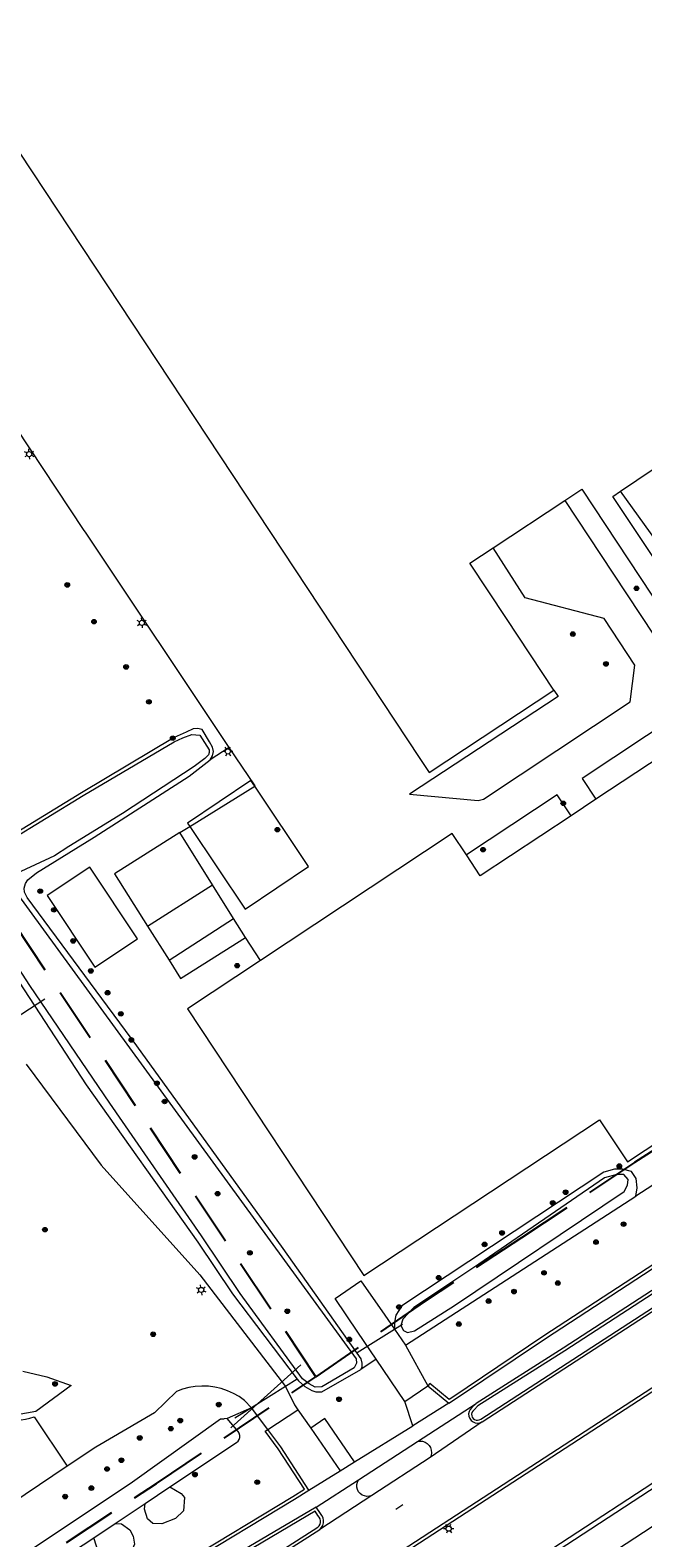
# Model space of a CAD drawing. Header units: metres. Extents: x 89872 to 94585, y 463299 to 469000.
# Tile 47 of 230: x 91227 to 91299, y 464195 to 464371. Entities that reach past the tile are written whole.
import ezdxf
from ezdxf.enums import TextEntityAlignment as Align

# ---------------------------------------------------------------- set-up
doc = ezdxf.new("R2010")
doc.units = ezdxf.units.M
doc.linetypes.add('HIDDEN', pattern=[9.525, 6.35, -3.175])
doc.layers.get('0').update_dxf_attribs({"linetype": 'CONTINUOUS'})
for name, color, linetype, lineweight in [('B-WE-GR-BEPLANTING_CULTUUR-G', 251, 'CONTINUOUS', 13), ('B-WE-GR-BOOM-S', 251, 'CONTINUOUS', 13), ('B-WE-GR-HAAG-G', 251, 'CONTINUOUS', 13), ('B-WE-IE-TERREINAFSCHEIDING-G', 251, 'CONTINUOUS', 13), ('B-WE-IE-TERREINAFSCHEIDING_KUNSTMATIG_HEKWERK-G', 251, 'CONTINUOUS', 13), ('B-WE-KL-ET_LS_OV_LICHTMAST-S', 251, 'CONTINUOUS', 13), ('B-WE-KW-KUNSTWERK_DUIKER-G', 251, 'CONTINUOUS', 13), ('B-WE-OG-TOPOGRAFIE_BEBOUWING-GV', 251, 'CONTINUOUS', 13), ('B-WE-OG-TOPOGRAFIE_BEBOUWING_LUIFEL-GV', 251, 'CONTINUOUS', 13), ('B-WE-OG-TOPOGRAFIE_STRAATNAAM-T18', 251, 'CONTINUOUS', 13), ('B-WE-OG-TOPOGRAFIE_WATER-GV', 251, 'CONTINUOUS', 13), ('B-WE-VH-VERHARDING-GV', 251, 'CONTINUOUS', 13), ('Percelen', 10, 'HIDDEN', 25)]:
    doc.layers.add(name, color=color, linetype=linetype, lineweight=lineweight)
doc.styles.get("Standard").update_dxf_attribs({"font": 'isocp.shx'})

# ---------------------------------------------------------------- blocks, each defined once
blk = doc.blocks.new('Q_BOOM')
for radius in [0.27, 0.18, 0.09]:
    blk.add_circle((0, 0), radius)
blk = doc.blocks.new('Q_LICHTMAST')
for points in [[(-0.26, 0.15), (-0.52, 0.3)], [(0, 0.3), (0, 0.6)], [(0.26, 0.15), (0.52, 0.3)], [(-0.26, -0.15), (-0.52, -0.3)], [(0, -0.3), (0, -0.6)], [(0.26, -0.15), (0.52, -0.3)]]:
    blk.add_lwpolyline(points)
blk.add_circle((0, 0), 0.3)

msp = doc.modelspace()

# ---------------------------------------------------------------- linework, layer by layer
at = {"layer": 'B-WE-GR-BEPLANTING_CULTUUR-G'}
for p, q in [((91250.09, 464287.07), (91247.86, 464285.61)), ((91246.65, 464225.37), (91256.66, 464212.3)), ((91267.29, 464215.51), (91265.48, 464214.29)), ((91258.04, 464213.17), (91256.66, 464212.3)), ((91256.66, 464212.3), (91252.69, 464209.82)), ((91256.66, 464212.3), (91257.72, 464210.17)), ((91252.69, 464209.82), (91249.85, 464208.54)), ((91254.6, 464207.27), (91252.69, 464209.82)), ((91257.72, 464210.17), (91258.14, 464209.56))]:
    msp.add_line(p, q, dxfattribs=at)
for points in [[(91346.8, 464257.41), (91346.71, 464257.34), (91335.73, 464250.03), (91311.9, 464234.5), (91286.93, 464218.22), (91276.15, 464210.99), (91275.84, 464210.78), (91273.57, 464212.66), (91273.35, 464212.39)], [(91330.01, 464255.37), (91321.59, 464250), (91297.68, 464234.55)], [(91226.31, 464250), (91235.1, 464238.21), (91246.65, 464225.37)], [(91279.53, 464208.48), (91321.31, 464235.56), (91320.51, 464236.84), (91307.85, 464228.46), (91289.36, 464216.49), (91279.2, 464210.04), (91278.75, 464209.59), (91278.59, 464209.42), (91278.51, 464209.26), (91278.47, 464209.08), (91278.49, 464208.89), (91278.55, 464208.72), (91278.66, 464208.57), (91278.8, 464208.45), (91278.98, 464208.38), (91279.16, 464208.36), (91279.34, 464208.39), (91279.53, 464208.48)], [(91274.13, 464184.3), (91269.24, 464191.99), (91333, 464233.41), (91334.76, 464234.54), (91335.05, 464234.07), (91339.82, 464232.47), (91342.33, 464228.88)], [(91342.33, 464228.88), (91337.62, 464225.8), (91315.45, 464211.28), (91274.13, 464184.3)], [(91252.69, 464209.82), (91251.88, 464210.68), (91251.25, 464211.12), (91250.59, 464211.5), (91249.88, 464211.81), (91249.16, 464212.06), (91248.41, 464212.23), (91247.65, 464212.33), (91246.88, 464212.35), (91246.12, 464212.3), (91245.36, 464212.18), (91244.62, 464211.98), (91243.9, 464211.72), (91241.35, 464209.24), (91234.47, 464205.2), (91231.12, 464202.98)], [(91183.49, 464164.3), (91238.78, 464201.15), (91249.06, 464208.51), (91249.48, 464208.53)], [(91264.76, 464203.49), (91261.28, 464208.55), (91259.63, 464207.41)], [(91211.21, 464173.23), (91212.6, 464171.08), (91216.71, 464173.78), (91232.43, 464184.07), (91245.03, 464191.86), (91257.54, 464199.42), (91258.92, 464200.28), (91255.84, 464205.03), (91254.31, 464207.06), (91254.6, 464207.27)], [(91243.15, 464200.55), (91244.45, 464199.78), (91244.84, 464199.31), (91244.74, 464197.77), (91243.81, 464196.88), (91242.19, 464196.23), (91241.15, 464196.28), (91240.51, 464196.84), (91240.17, 464197.96), (91240.24, 464198.61)], [(91239.88, 464183.02), (91242.52, 464184.74), (91249.35, 464189), (91253.02, 464191.25), (91253.07, 464191.14), (91260.47, 464195.86), (91260.62, 464196.02), (91260.73, 464196.19), (91260.79, 464196.39), (91260.79, 464196.6), (91260.74, 464196.81), (91260.63, 464197.01), (91260.48, 464197.23), (91260.15, 464197.7), (91251.9, 464192.85), (91246.73, 464189.64), (91239.47, 464185.25), (91237.2, 464183.78), (91237.34, 464183.55), (91239.88, 464183.02)], [(91236.74, 464196.27), (91237.47, 464196.23), (91238.45, 464195.53), (91238.84, 464194.78), (91238.99, 464193.85), (91238.7, 464193.1), (91236.48, 464191.93), (91235.55, 464192.02), (91234.81, 464192.77), (91234.24, 464194.6)]]:
    msp.add_lwpolyline(points, dxfattribs=at)
at = {"layer": 'B-WE-GR-HAAG-G'}
msp.add_lwpolyline([(91225.94, 464214.08), (91228.73, 464213.45), (91231.58, 464212.4), (91227.44, 464209.39), (91224.62, 464208.87)], dxfattribs=at)
at = {"layer": 'B-WE-IE-TERREINAFSCHEIDING-G'}
for p, q in [((91270.74, 464217.15), (91273.35, 464212.39)), ((91270.63, 464210.55), (91267.29, 464215.51)), ((91254.6, 464207.27), (91258.14, 464209.56)), ((91258.14, 464209.56), (91259.63, 464207.41)), ((91259.63, 464207.41), (91263.06, 464202.43))]:
    msp.add_line(p, q, dxfattribs=at)
for points in [[(91267.29, 464215.51), (91265.16, 464218.66), (91262.51, 464222.6), (91265.5, 464224.68), (91268.3, 464220.65), (91269.44, 464219.02)], [(91259.41, 464200.17), (91256.12, 464205.23), (91254.6, 464207.27)]]:
    msp.add_lwpolyline(points, dxfattribs=at)
at = {"layer": 'B-WE-IE-TERREINAFSCHEIDING_KUNSTMATIG_HEKWERK-G'}
msp.add_line((91252.69, 464209.82), (91250.75, 464208.6), dxfattribs=at)
at = {"layer": 'B-WE-KW-KUNSTWERK_DUIKER-G'}
for p, q in [((91215.96, 464249.5), (91228.49, 464257.67)), ((91270.39, 464219.57), (91265.05, 464216.26)), ((91258.47, 464214.83), (91250.27, 464207.47))]:
    msp.add_line(p, q, dxfattribs=at)
at = {"layer": 'B-WE-OG-TOPOGRAFIE_BEBOUWING-GV'}
for p, q in [((91295.88, 464317.02), (91301.63, 464320.9)), ((91280.98, 464310.42), (91289.37, 464315.96)), ((91304.28, 464288.43), (91293.02, 464280.99)), ((91293.02, 464280.99), (91290.12, 464279.06)), ((91248.15, 464270.97), (91244.31, 464277.09)), ((91239.35, 464264.67), (91233.77, 464273.07)), ((91240.53, 464266.17), (91248.15, 464270.97)), ((91250.61, 464267.04), (91248.15, 464270.97)), ((91240.53, 464266.17), (91243.05, 464262.16)), ((91243.05, 464262.16), (91250.61, 464267.04)), ((91252.01, 464264.82), (91250.61, 464267.04))]:
    msp.add_line(p, q, dxfattribs=at)
for points in [[(91255.76, 464398.79), (91215.29, 464372.09), (91272.4, 464285.77), (91273.5, 464284.11), (91288.09, 464293.77)], [(91289.37, 464315.96), (91291.37, 464317.28), (91305.04, 464296.61)], [(91300.3, 464308.45), (91294.99, 464316.42), (91295.88, 464317.02)], [(91288.09, 464293.77), (91282.55, 464302.15), (91278.27, 464308.63), (91280.98, 464310.42)], [(91290.12, 464279.06), (91279.48, 464272.03), (91277.86, 464274.48)], [(91244.31, 464277.09), (91236.68, 464272.29), (91240.53, 464266.17)], [(91277.86, 464274.48), (91276.19, 464277), (91253.75, 464262.15)], [(91233.77, 464273.07), (91228.78, 464269.75), (91234.36, 464261.35), (91239.35, 464264.67)], [(91243.05, 464262.16), (91244.39, 464260.03), (91252.01, 464264.82)], [(91253.75, 464262.15), (91245.2, 464256.49), (91265.85, 464225.28), (91293.43, 464243.51), (91296.7, 464238.57), (91327.25, 464258.75)]]:
    msp.add_lwpolyline(points, dxfattribs=at)
at = {"layer": 'B-WE-OG-TOPOGRAFIE_BEBOUWING_LUIFEL-GV'}
msp.add_line((91245.48, 464277.82), (91251.97, 464268.15), dxfattribs=at)
for points in [[(91253.07, 464282.53), (91252.64, 464283.18), (91245.22, 464278.2), (91245.48, 464277.82)], [(91251.97, 464268.15), (91259.39, 464273.13), (91253.07, 464282.53)]]:
    msp.add_lwpolyline(points, dxfattribs=at)
at = {"layer": 'B-WE-OG-TOPOGRAFIE_STRAATNAAM-T18'}
msp.add_line((91269.58, 464197.96), (91270.42, 464198.51), dxfattribs=at)
at = {"layer": 'B-WE-OG-TOPOGRAFIE_WATER-GV'}
for p, q in [((91270.74, 464217.15), (91297.68, 464234.55)), ((91269.44, 464219.02), (91270.74, 464217.15)), ((91249.85, 464208.54), (91249.48, 464208.53)), ((91240.24, 464198.61), (91243.15, 464200.55)), ((91236.74, 464196.27), (91240.24, 464198.61)), ((91234.24, 464194.6), (91236.74, 464196.27))]:
    msp.add_line(p, q, dxfattribs=at)
for points in [[(91222.68, 464275.38), (91223.34, 464275.58), (91224.32, 464276.12), (91233.01, 464281.42), (91243.63, 464287.71), (91244.66, 464288.17), (91245.71, 464288.56), (91246.65, 464288.48), (91247.73, 464286.78), (91247.74, 464286.47), (91247.66, 464286.2), (91247.25, 464285.78), (91245.97, 464284.83), (91237.6, 464279.34), (91231.32, 464275.48), (91229.64, 464274.38), (91225.7, 464272.55), (91225.04, 464272.05)], [(91247.86, 464285.61), (91248.13, 464286.06), (91248.24, 464286.59), (91248.13, 464287.08), (91247.8, 464287.73), (91246.93, 464289.17), (91246.39, 464289.29), (91245.88, 464289.23), (91245.07, 464288.85), (91243.64, 464288.23), (91232.81, 464281.73), (91223.43, 464276.01)], [(91256.42, 464228.45), (91239.29, 464252.14), (91226.42, 464269.49), (91226.13, 464270.14), (91226.09, 464270.6), (91226.24, 464271.15), (91226.51, 464271.56), (91227.52, 464272.38), (91234.29, 464276.57), (91245.39, 464283.71), (91247.86, 464285.61)], [(91209.83, 464284.56), (91215.8, 464274.42), (91233.34, 464247.61), (91246.41, 464229.19), (91250.47, 464223.14), (91258.04, 464213.17)], [(91225.01, 464270.31), (91264.95, 464215.55), (91264.99, 464215.04), (91264.72, 464214.49), (91260.93, 464212.27), (91260.15, 464212.23), (91259.45, 464212.6), (91258.67, 464213.2), (91251.37, 464223.17), (91246.85, 464229.91), (91236.13, 464245.43), (91226.76, 464259.23), (91219.06, 464271.03)], [(91297.68, 464234.55), (91297.84, 464235.55), (91297.72, 464236.65), (91297.17, 464237.44), (91296.13, 464237.72), (91295.18, 464237.72), (91293.93, 464237.39), (91270.29, 464221.72), (91269.6, 464220.63), (91269.42, 464219.82), (91269.44, 464219.02)], [(91296.34, 464235.13), (91296.71, 464235.87), (91296.8, 464236.52), (91296.29, 464237.12), (91295.46, 464237.12), (91294.03, 464236.7), (91279.3, 464226.63), (91271.7, 464221.53)], [(91271.7, 464221.53), (91270.43, 464220.17), (91270.2, 464219.43), (91270.48, 464218.85), (91270.96, 464218.62), (91271.79, 464218.83), (91276.48, 464221.79), (91296.34, 464235.13)], [(91265.48, 464214.29), (91265.64, 464214.6), (91265.67, 464215.05), (91265.55, 464215.52), (91256.42, 464228.45)], [(91258.04, 464213.17), (91258.21, 464212.96), (91258.94, 464212.31), (91259.75, 464211.82), (91260.24, 464211.68), (91260.93, 464211.68), (91265.48, 464214.29)], [(91243.15, 464200.55), (91250.93, 464205.74), (91251.12, 464205.9), (91251.25, 464206.11), (91251.32, 464206.34), (91251.33, 464206.59), (91251.27, 464206.83), (91251.15, 464207.04), (91249.85, 464208.54)], [(91184.85, 464162.24), (91187.57, 464164.02), (91201.96, 464173.45), (91234.24, 464194.6)]]:
    msp.add_lwpolyline(points, dxfattribs=at)
at = {"layer": 'B-WE-VH-VERHARDING-GV'}
for p, q in [((91301.52, 464309.22), (91295.88, 464317.02)), ((91245.48, 464277.82), (91253.07, 464282.53)), ((91244.31, 464277.09), (91245.48, 464277.82)), ((91253.75, 464262.15), (91252.01, 464264.82)), ((91279.7, 464208.17), (91321.79, 464235.45)), ((91270.63, 464210.55), (91273.35, 464212.39)), ((91273.35, 464212.39), (91275.81, 464210.34)), ((91271.58, 464207.71), (91270.63, 464210.55)), ((91275.81, 464210.34), (91271.58, 464207.71)), ((91272.12, 464205.87), (91278.98, 464210.31)), ((91264.76, 464203.49), (91271.58, 464207.71)), ((91279.7, 464208.17), (91273.63, 464204.01)), ((91265.23, 464201.4), (91272.12, 464205.87)), ((91273.63, 464204.01), (91266.77, 464199.57)), ((91231.12, 464202.98), (91204.74, 464185.29)), ((91259.41, 464200.17), (91263.06, 464202.43)), ((91263.06, 464202.43), (91264.76, 464203.49)), ((91260.25, 464198.17), (91265.23, 464201.4)), ((91266.77, 464199.57), (91260.68, 464195.59))]:
    msp.add_line(p, q, dxfattribs=at)
for points in [[(91250.09, 464287.07), (91233.33, 464312.14), (91233.05, 464312.56), (91212.59, 464343.4)], [(91289.37, 464315.96), (91295, 464307.43), (91303.07, 464295.23), (91305.04, 464296.61)], [(91288.09, 464293.77), (91288.6, 464293), (91271.18, 464281.59), (91279.24, 464280.84), (91279.86, 464281.02), (91297.03, 464292.4), (91297.57, 464296.69), (91294, 464302.14), (91284.74, 464304.56), (91280.98, 464310.42)], [(91302.92, 464290.48), (91302.66, 464290.88), (91291.4, 464283.44), (91293.02, 464280.99)], [(91253.07, 464282.53), (91253.11, 464282.55), (91250.09, 464287.07)], [(91290.12, 464279.06), (91288.5, 464281.51), (91277.86, 464274.48)], [(91275.81, 464210.34), (91276.35, 464210.7), (91287.12, 464217.93), (91312.09, 464234.21), (91335.92, 464249.74)], [(91320.62, 464237.33), (91307.66, 464228.75), (91289.17, 464216.79), (91278.98, 464210.31)], [(91334.87, 464235.03), (91332.81, 464233.7), (91268.76, 464192.09)], [(91274.1, 464183.68), (91315.72, 464210.86), (91337.9, 464225.38)], [(91325.08, 464212.53), (91213.97, 464139.98), (91194.62, 464127.17), (91176.02, 464113.76)], [(91278.98, 464210.31), (91278.5, 464209.83), (91278.3, 464209.63), (91278.18, 464209.37), (91278.12, 464209.1), (91278.14, 464208.82), (91278.24, 464208.55), (91278.4, 464208.32), (91278.63, 464208.15), (91278.89, 464208.04), (91279.17, 464208.01), (91279.44, 464208.05), (91279.7, 464208.17)], [(91224.18, 464208.6), (91224.69, 464208.48), (91225.21, 464208.41), (91225.73, 464208.41), (91226.25, 464208.47), (91226.76, 464208.58), (91227.26, 464208.75), (91231.12, 464202.98)], [(91272.12, 464205.87), (91272.42, 464205.92), (91272.73, 464205.89), (91273.02, 464205.8), (91273.28, 464205.63), (91273.5, 464205.42), (91273.66, 464205.15), (91273.75, 464204.86), (91273.77, 464204.55), (91273.72, 464204.25), (91273.63, 464204.01)], [(91266.77, 464199.57), (91266.5, 464199.48), (91266.21, 464199.45), (91265.92, 464199.5), (91265.65, 464199.6), (91265.41, 464199.78), (91265.22, 464200), (91265.09, 464200.26), (91265.02, 464200.54), (91265.02, 464200.83), (91265.09, 464201.12), (91265.23, 464201.4)], [(91212.49, 464170.59), (91216.9, 464173.48), (91232.62, 464183.78), (91245.21, 464191.56), (91257.72, 464199.12), (91259.41, 464200.17)], [(91260.25, 464198.17), (91251.72, 464193.15), (91246.54, 464189.94), (91239.28, 464185.54), (91236.71, 464183.88)], [(91260.68, 464195.59), (91260.9, 464195.8), (91261.05, 464196.05), (91261.14, 464196.34), (91261.14, 464196.64), (91261.07, 464196.93), (91260.93, 464197.2), (91260.76, 464197.44), (91260.25, 464198.17)], [(91239.95, 464182.65), (91242.71, 464184.45), (91249.54, 464188.7), (91252.88, 464190.75), (91252.94, 464190.64), (91260.68, 464195.59)]]:
    msp.add_lwpolyline(points, dxfattribs=at)
at = {"layer": 'Percelen'}
for points in [[(91260.23, 464213.44), (91169.23, 464350.07), (91162.22, 464360.6)], [(91405.78, 464311.4), (91400.07, 464306.9), (91399.45, 464306.45), (91391.62, 464300.67), (91384.62, 464295.92), (91376.59, 464290.74), (91361.25, 464280.64), (91348.72, 464272.28), (91323.04, 464255.19), (91310.33, 464246.66), (91297.54, 464238.49), (91284.3, 464229.7), (91273.04, 464222.29), (91260.23, 464213.44)], [(91176.77, 464157.93), (91193.9, 464169.18), (91215.21, 464182.96), (91223.06, 464188.85), (91241.57, 464200.97), (91260.23, 464213.44)]]:
    msp.add_lwpolyline(points, dxfattribs=at)

# ---------------------------------------------------------------- block references
at = {"layer": 'B-WE-GR-BOOM-S'}
for p, rotation in [((91231.13, 464306.07), 123.755403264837), ((91297.77, 464305.67), 123.4797616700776), ((91234.26, 464301.77), 123.755403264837), ((91290.32, 464300.32), 165.3539410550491), ((91238.02, 464296.48), 123.755403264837), ((91294.19, 464296.83), 123.2266379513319), ((91240.69, 464292.39), 123.755403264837), ((91243.48, 464288.14), 30.95752974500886), ((91289.2, 464280.52), 123.4678659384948), ((91255.73, 464277.44), 123.8659658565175), ((91279.81, 464275.1), 33.45458114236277), ((91227.97, 464270.25), 123.5750760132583), ((91229.57, 464268.06), 123.5750760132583), ((91231.82, 464264.43), 123.5750760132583), ((91233.89, 464260.92), 33.58932080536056), ((91251.02, 464261.53), 33.50080939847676), ((91235.85, 464258.36), 126.5515910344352), ((91237.4, 464255.9), 126.5515910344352), ((91238.63, 464252.85), 126.5515910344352), ((91241.63, 464247.78), 126.1053703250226), ((91242.53, 464245.64), 126.1053703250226), ((91246.04, 464239.16), 126.1053703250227), ((91248.73, 464234.86), 126.1053703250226), ((91287.96, 464233.78), 33.54777372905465), ((91289.47, 464235.02), 33.54777372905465), ((91228.52, 464230.65), 131.9916505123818), ((91282.03, 464230.27), 33.54777372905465), ((91296.26, 464231.29), 32.86288332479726), ((91279.99, 464228.92), 33.54777372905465), ((91293.03, 464229.2), 32.86288332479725), ((91252.51, 464227.94), 126.1053703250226), ((91274.61, 464225.03), 33.54777372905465), ((91286.94, 464225.6), 32.86288332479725), ((91283.43, 464223.4), 32.86288332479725), ((91288.56, 464224.4), 32.86288332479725), ((91256.89, 464221.1), 126.1817989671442), ((91269.96, 464221.6), 57.47075729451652), ((91280.45, 464222.3), 32.86288332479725), ((91276.97, 464219.6), 32.86288332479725), ((91241.19, 464218.41), 20.30237090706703), ((91264.15, 464217.81), 125.231335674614), ((91229.7, 464212.6), 163.5796499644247), ((91262.95, 464210.81), 29.84111512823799), ((91248.86, 464210.19), 35.59825693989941), ((91243.26, 464207.37), 35.59825693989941), ((91244.36, 464208.32), 35.59825693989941), ((91239.62, 464206.29), 30.41458105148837), ((91237.47, 464203.68), 35.59825693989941), ((91235.79, 464202.65), 33.63068137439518), ((91246.08, 464202), 33.72063976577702), ((91233.96, 464200.42), 33.68145805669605), ((91253.37, 464201.11), 31.14058027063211), ((91230.89, 464199.43), 33.84213293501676)]:
    msp.add_blockref('Q_BOOM', p, dxfattribs=dict(at, rotation=rotation))
msp.add_blockref('Q_BOOM', (91295.76, 464238.09), dxfattribs=at)
at = {"layer": 'B-WE-KL-ET_LS_OV_LICHTMAST-S'}
for p, rotation in [((91226.67, 464321.37), 123.5606336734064), ((91239.87, 464301.63), 123.755403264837), ((91249.93, 464286.59), 33.18889885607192), ((91246.8, 464223.6), 127.4156016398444), ((91275.78, 464195.67), 33.01391612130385)]:
    msp.add_blockref('Q_LICHTMAST', p, dxfattribs=dict(at, rotation=rotation))

# ---------------------------------------------------------------- texts
at = {"layer": 'B-WE-OG-TOPOGRAFIE_STRAATNAAM-T18'}
msp.add_text('Haagse Schouwweg', height=0.005, rotation=33.2135, dxfattribs=at).set_placement((91269.58, 464197.96), align=Align.MIDDLE)

doc.saveas('drawing.dxf')
